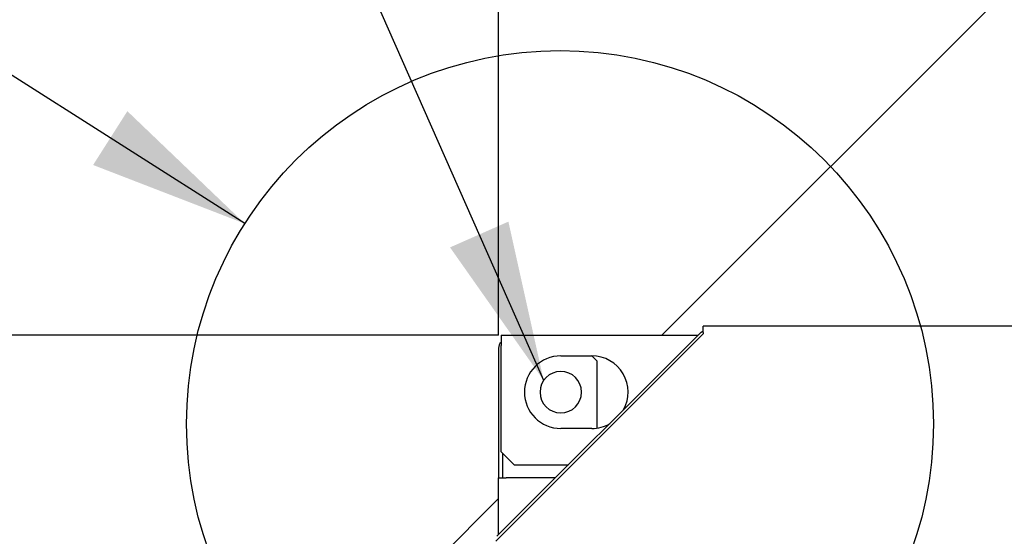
# Model space of a CAD drawing. Extents: x -156717 to 425753, y -51191 to 363295.
# Tile 254 of 256: x 134973 to 135353, y 110243 to 110443. Entities that reach past the tile are written whole.
import ezdxf

# ---------------------------------------------------------------- set-up
doc = ezdxf.new("R2010")
doc.units = 0
doc.header["$LTSCALE"] = 50
doc.layers.get('0').update_dxf_attribs({"linetype": 'CONTINUOUS'})
doc.layers.get('Defpoints').update_dxf_attribs({"linetype": 'CONTINUOUS'})
doc.layers.add('WL570---_TOEVOER', color=3, linetype='CONTINUOUS')
doc.styles.get("Standard").update_dxf_attribs({"font": 'ARIAL.TTF'})
doc.dimstyles.new('ISO-25', dxfattribs={"dimtxt": 2.5, "dimasz": 2.5, "dimexe": 1.25, "dimexo": 0.625, "dimtad": 1, "dimtih": 1, "dimdec": 4, "dimdsep": 46, "dimtxsty": 'Standard', "dimcen": 2.5, "dimadec": 0, "dimazin": 0, "dimtfac": 1, "dimtdec": 4, "dimtmove": 0, "dimatfit": 3, "dimfxl": 0, "dimtvp": 1, "dimtolj": 1, "dimtzin": 0, "dimarcsym": 0})

# ---------------------------------------------------------------- blocks, each defined once
blk = doc.blocks.new('*D164')
at = {"layer": 'Defpoints', "color": 0, "transparency": 16777216}
for p in [(134658.04, 110313.67), (135153.11, 110168.15), (134658.04, 109832.51)]:
    blk.add_point(p, dxfattribs=at)
at = {"layer": 'WL570---_TOEVOER', "color": 0, "lineweight": -2, "transparency": 16777216}
for p, q in [((134658.04, 110282.42), (134658.04, 109770.01)), ((135153.11, 110136.9), (135153.11, 109770.01)), ((134658.04, 109832.51), (134094.78, 109832.51)), ((135028.11, 109832.51), (134783.04, 109832.51))]:
    blk.add_line(p, q, dxfattribs=at)
at = {"layer": 'WL570---_TOEVOER', "color": 0, "transparency": 16777216}
for points in [[(134783.04, 109853.35), (134783.04, 109811.68), (134658.04, 109832.51)], [(135028.11, 109853.35), (135028.11, 109811.68), (135153.11, 109832.51)]]:
    blk.add_solid(points, dxfattribs=at)
at = {"layer": 'WL570---_TOEVOER', "color": 0, "transparency": 16777216, "insert": (134306.58, 109927.59), "char_height": 125, "attachment_point": 5}
blk.add_mtext('\\A1;1000', dxfattribs=at)

msp = doc.modelspace()

# ---------------------------------------------------------------- linework, layer by layer
at = {"color": 2, "linetype": 'Continuous'}
for p, q in [((135175.52863, 110303.59773), (134880.29884, 110971.96535)), ((135221.1555, 110321.05595), (135721.2284, 110821.12885)), ((135060.23758, 110364.09094), (134371.33847, 110802.0528)), ((134658.03716, 109757.93761), (135158.11006, 110258.01051))]:
    msp.add_line(p, q, dxfattribs=at)
at = {"color": 4, "linetype": 'Continuous'}
for q in [(135158.11006, 110821.12885), (134658.03716, 110321.05595)]:
    msp.add_line((135158.11006, 110321.05595), q, dxfattribs=at)
at = {"color": 3, "linetype": 'Continuous'}
for p, q in [((135237.12158, 110323.55632), (135237.12158, 110324.55646)), ((137129.39741, 110324.55646), (135237.12158, 110324.55646)), ((137129.39741, 110324.55646), (135237.12158, 110324.55646)), ((135157.10991, 110241.54436), (135237.12158, 110321.55603)), ((135157.48865, 110243.4233), (135235.74271, 110321.67736)), ((135159.11021, 110321.05595), (135235.1213, 110321.05595)), ((135159.11021, 110321.05595), (135159.11021, 110319.05566)), ((135237.12158, 110323.5246), (135237.12158, 110323.55632)), ((135237.12158, 110322.45838), (135237.12158, 110323.5246)), ((135237.12158, 110322.0561), (135237.12158, 110322.45838)), ((135237.12158, 110322.0561), (135237.12158, 110321.55603)), ((135159.11021, 110319.05566), (135159.11021, 110317.05537)), ((135159.11021, 110276.04939), (135159.11021, 110317.05537)), ((135158.11006, 110316.05522), (135158.11006, 110266.04793)), ((135182.11356, 110313.05479), (135194.11531, 110313.05479)), ((135194.11531, 110285.0507), (135182.11356, 110285.0507)), ((135159.11021, 110276.04939), (135164.11093, 110271.04866)), ((135164.11093, 110271.04866), (135185.11401, 110271.04866)), ((135158.11006, 110244.04472), (135158.11006, 110266.04793)), ((135158.11006, 110244.04472), (135158.11006, 110266.04793)), ((135158.11006, 110266.04793), (135159.61028, 110266.04793)), ((135159.61028, 110266.04793), (135161.1105, 110266.04793)), ((135180.11328, 110266.04793), (135161.1105, 110266.04793))]:
    msp.add_line(p, q, dxfattribs=at)
at = {"color": 7, "linetype": 'Continuous'}
for p, q in [((135196.1156, 110311.05449), (135194.11531, 110313.05479)), ((135196.1156, 110285.26094), (135196.1156, 110311.05449)), ((135159.61028, 110275.54932), (135159.61028, 110266.04793))]:
    msp.add_line(p, q, dxfattribs=at)
at = {"color": 2, "linetype": 'Continuous'}
msp.add_circle((135181.82973, 110286.78975), 144.08373, dxfattribs=at)
at = {"color": 3, "linetype": 'Continuous'}
for centre, radius, start, end in [((135237.86434, 110319.55573), 3.00044, 107.3156079, 135), ((135237.86434, 110319.55573), 3.00044, 104.3483275, 107.3156079), ((135161.1105, 110316.05522), 3.00044, 132.4212337, 180), ((135182.11356, 110299.05274), 14.00204, 90, 270), ((135194.11531, 110299.05274), 14.00204, 331.0049245, 90), ((135194.11531, 110299.05274), 14.00204, 270, 299.7810339)]:
    msp.add_arc(centre, radius, start, end, dxfattribs=at)
at = {"color": 7, "linetype": 'Continuous'}
for start, end in [(90, 270), (270, 90)]:
    msp.add_arc((135182.11356, 110299.05274), 8.00117, start, end, dxfattribs=at)
at = {"color": 2, "linetype": 'Continuous'}
for points in [[(135001.6937, 110386.72329), (135060.23758, 110364.09094), (135014.90182, 110407.49922)], [(135139.40019, 110354.92361), (135175.52863, 110303.59773), (135161.92003, 110364.87102)]]:
    msp.add_solid(points, dxfattribs=at)

# ---------------------------------------------------------------- dimensions: what is measured, and where the dimension line sits
at = {"layer": 'WL570---_TOEVOER'}
dim = msp.add_linear_dim(base=(134658.03716, 109832.51416), p1=(135153.10933, 110168.14904), p2=(134658.03716, 110313.67026), angle=180, text='1000', dimstyle='ISO-25', override={"dimscale": 50, "dimdec": 0}, dxfattribs=at)
dim.commit()
dim.dimension.update_dxf_attribs({"geometry": '*D164', "text_midpoint": (134306.57605, 109832.51416), "dimtype": 160})

doc.saveas('drawing.dxf')
